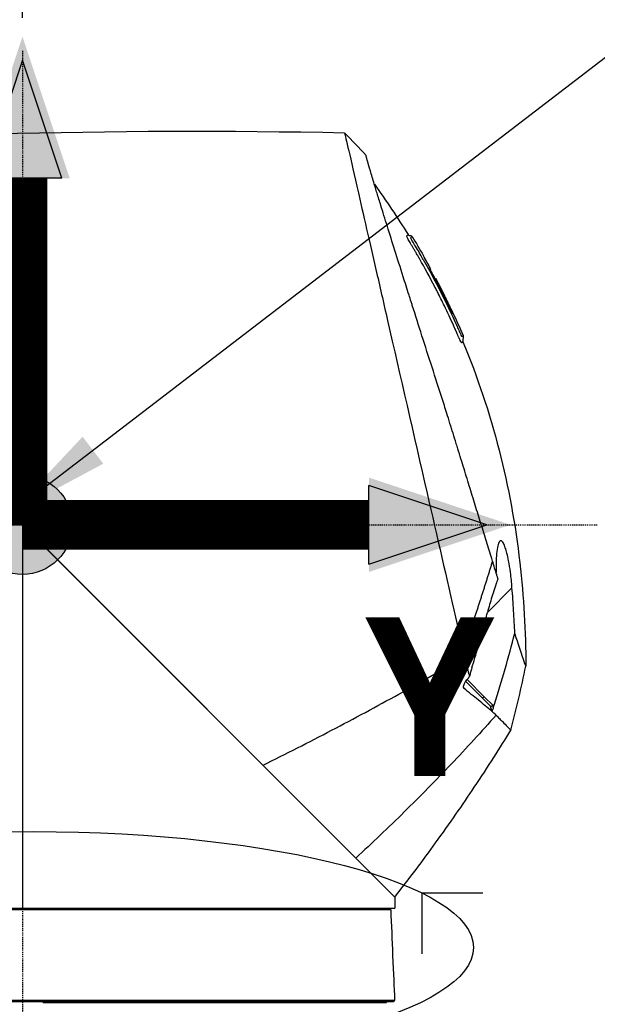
# Model space of a CAD drawing. Header units: millimetres. Extents: x 0 to 4378, y 0 to 2376.
# Tile 109 of 211: x 1549 to 1618, y 1626 to 1745. Entities that reach past the tile are written whole.
import ezdxf

# ---------------------------------------------------------------- set-up
doc = ezdxf.new("R2010")
doc.units = ezdxf.units.MM
doc.header["$LTSCALE"] = 0.2
doc.linetypes.add('CENTER2', pattern=[1.125, 0.75, -0.125, 0.125, -0.125])
for name, color, linetype in [('02_Center Line', 1, 'CENTER2'), ('07_Special Line2', 76, 'Continuous'), ('12_Before Rev.Num.', 5, 'Continuous'), ('13_After Rev.Num.', 6, 'Continuous')]:
    doc.layers.add(name, color=color, linetype=linetype)
doc.layers.add('14_Mark', color=7, linetype='Continuous', true_color=0xe03c31)
doc.styles.add('Rainbow-5.0 Style', font='malgunsl.ttf')
doc.dimstyles.new('Rainbow-5.0 Style', dxfattribs={"dimtxt": 4, "dimasz": 2.5, "dimexe": 1, "dimexo": 1, "dimgap": 1, "dimtad": 1, "dimdsep": 46, "dimtxsty": 'Rainbow-5.0 Style', "dimcen": 0, "dimclrd": 251, "dimclre": 251, "dimclrt": 7, "dimazin": 3, "dimtp": 0.1, "dimtm": 0.1, "dimtfac": 0.61, "dimtmove": 0, "dimatfit": 3, "dimfxl": 1, "dimlwd": -1, "dimlwe": -1, "dimarcsym": 1})
doc.dimstyles.new('Rainbow-5.0 Style$0', dxfattribs={"dimtxt": 4, "dimasz": 3, "dimexe": 2, "dimexo": 1, "dimgap": 0.8, "dimtad": 1, "dimzin": 9, "dimdsep": 46, "dimtxsty": 'Rainbow-5.0 Style', "dimcen": 0, "dimclrd": 251, "dimclre": 251, "dimclrt": 256, "dimadec": 1, "dimazin": 0, "dimtp": 0.1, "dimtm": 0.1, "dimtfac": 0.61, "dimtmove": 0, "dimatfit": 3, "dimfxl": 1, "dimlwd": -1, "dimlwe": -1, "dimarcsym": 1})

# ---------------------------------------------------------------- blocks, each defined once
blk = doc.blocks.new('Blk$A23K1-2P24F')
for p, q in [((-105.82, 1130.79), (-105.82, 1130.78)), ((-104.79, 1129.51), (-104.79, 1129.51)), ((-110.6, 1128.12), (-110.6, 1128.14)), ((-103.93, 1127.97), (-103.93, 1127.97)), ((-103.43, 1126.55), (-103.43, 1126.55)), ((-103.3, 1126.69), (-103.35, 1126.63)), ((-101.24, 1122.51), (-101.28, 1122.47)), ((-153.59, 1097.34), (-108.25, 1052)), ((-153.25, 1097), (-203.05, 1095)), ((-108.25, 1052), (-153.25, 1097)), ((-153.25, 1097), (-153.25, 1050.65)), ((-94.08, 1089.37), (-97.05, 1086.39)), ((-99.1, 1084.34), (-99.1, 1084.34)), ((-96.68, 1075.07), (-99.67, 1078.07)), ((-99.5, 1078.29), (-97.43, 1076.22)), ((-97.44, 1076.22), (-97.44, 1076.22)), ((-97.43, 1076.22), (-96.36, 1075.15)), ((-96.65, 1075.04), (-96.68, 1075.07)), ((-96.65, 1075.04), (-96.65, 1075.04)), ((-96.52, 1074.47), (-96.52, 1074.47)), ((-96.36, 1075.15), (-96.21, 1075.3)), ((-96.34, 1074.9), (-96.36, 1075.15)), ((-109.19, 1052.94), (-109.19, 1052.94)), ((-108.25, 1052), (-108.25, 1050.65)), ((-156.89, 1050.65), (-108.25, 1050.65)), ((-153.26, 1050.65), (-153.26, 1050.45)), ((-108.94, 1050.64), (-108.94, 1050.64)), ((-108.94, 1050.64), (-108.74, 1050.45)), ((-147.38, 1050.45), (-147.38, 1050.45)), ((-146.12, 1050.45), (-146.12, 1050.45)), ((-150.75, 1039.55), (-150.75, 1039.55)), ((-150.75, 1039.25), (-150.75, 1039.35)), ((-150.75, 1039.25), (-109.25, 1039.25)), ((-150.22, 1039.55), (-150.22, 1039.55)), ((-150.22, 1039.35), (-150.22, 1039.25)), ((-109.25, 1039.25), (-109.25, 1039.35)), ((-108.27, 1039.55), (-108.46, 1039.35))]:
    blk.add_line(p, q)
for centre, radius, start, end in [((-187.28, 1082.45), 94.97, 28.6419, 29.7051), ((-187.28, 1082.45), 94.97, 28.6419, 29.7051), ((-109.77, 1053.1), 0.6, 104.9979, 105)]:
    blk.add_arc(centre, radius, start, end)
for centre, major_axis, ratio, start_param, end_param in [((51.84, -89.17), (525.16, -1161.48), 0.791908, 2.780322, 2.86121), ((-113.61, 1142.69), (5.33, -5.51), 0.085056, 1.297179, 1.789181), ((-97.06, 1092.6), (4.24, -12.24), 0.031981, 0.752911, 0.767613), ((-279.87, 1043.73), (-161.67, 101.7), 0.942387, 3.898969, 3.902101), ((-275.53, 1047.12), (150.11, -113.3), 0.931157, 0.836146, 0.836979), ((-275.53, 1047.12), (150.11, -113.3), 0.931157, 0.833775, 0.836146)]:
    blk.add_ellipse(centre, major_axis=major_axis, ratio=ratio, start_param=start_param, end_param=end_param)
for points, knots in [([(-114.31, 1144.33), (-114.3, 1144.29), (-113.75, 1141.9), (-112.84, 1137.93), (-112.23, 1135.27), (-111.44, 1131.82), (-110.53, 1127.85), (-110.09, 1125.9), (-109.61, 1123.83), (-109.12, 1121.67), (-107.62, 1115.11), (-105.94, 1107.78), (-104.34, 1100.83), (-103.13, 1095.52), (-101.96, 1090.4), (-100.91, 1085.84), (-100.59, 1084.43), (-100.27, 1083.07), (-99.97, 1081.77)], [0, 0, 0, 0, 0.25, 0.25, 0.25, 0.417586, 0.417586, 0.417586, 0.5, 0.5, 0.5, 0.75, 0.75, 0.75, 0.940822, 0.940822, 0.940822, 1, 1, 1, 1]), ([(-96.44, 1092.62), (-96.47, 1092.72), (-96.5, 1092.82), (-96.53, 1092.92), (-96.74, 1093.58), (-96.95, 1094.27), (-97.17, 1094.97), (-97.38, 1095.68), (-97.61, 1096.4), (-97.83, 1097.13), (-98.06, 1097.87), (-98.29, 1098.61), (-98.53, 1099.37), (-98.76, 1100.13), (-99, 1100.91), (-99.24, 1101.69), (-99.48, 1102.47), (-99.73, 1103.26), (-99.97, 1104.06), (-100.22, 1104.86), (-100.47, 1105.67), (-100.72, 1106.48), (-100.79, 1106.7), (-100.86, 1106.93), (-100.93, 1107.16), (-101.05, 1107.56), (-101.18, 1107.95), (-101.3, 1108.35), (-101.36, 1108.54), (-101.42, 1108.73), (-101.48, 1108.92), (-101.61, 1109.34), (-101.74, 1109.76), (-101.87, 1110.18), (-102.08, 1110.83), (-102.28, 1111.49), (-102.49, 1112.14), (-102.91, 1113.44), (-103.33, 1114.74), (-103.74, 1116.03), (-104.16, 1117.31), (-104.56, 1118.59), (-104.96, 1119.84), (-105.36, 1121.09), (-105.75, 1122.31), (-106.13, 1123.5), (-106.18, 1123.65), (-106.23, 1123.8), (-106.27, 1123.95), (-106.36, 1124.23), (-106.45, 1124.5), (-106.53, 1124.76), (-106.77, 1125.51), (-107, 1126.25), (-107.23, 1126.96), (-107.58, 1128.07), (-107.92, 1129.14), (-108.24, 1130.16), (-108.56, 1131.18), (-108.86, 1132.14), (-109.15, 1133.05), (-109.43, 1133.95), (-109.69, 1134.8), (-109.93, 1135.58), (-110.1, 1136.11), (-110.25, 1136.6), (-110.39, 1137.07), (-110.46, 1137.29), (-110.52, 1137.5), (-110.59, 1137.71), (-110.78, 1138.34), (-110.95, 1138.91), (-111.1, 1139.4), (-111.24, 1139.89), (-111.36, 1140.3), (-111.45, 1140.64), (-111.55, 1140.97), (-111.62, 1141.22), (-111.66, 1141.39), (-111.7, 1141.56), (-111.72, 1141.64), (-111.72, 1141.64)], [0, 0, 0, 0, 0.005433, 0.005433, 0.005433, 0.041569, 0.041569, 0.041569, 0.077688, 0.077688, 0.077688, 0.113822, 0.113822, 0.113822, 0.149952, 0.149952, 0.149952, 0.186071, 0.186071, 0.186071, 0.222204, 0.222204, 0.222204, 0.232329, 0.232329, 0.232329, 0.25, 0.25, 0.25, 0.258368, 0.258368, 0.258368, 0.276877, 0.276877, 0.276877, 0.305871, 0.305871, 0.305871, 0.363632, 0.363632, 0.363632, 0.421486, 0.421486, 0.421486, 0.479349, 0.479349, 0.479349, 0.486699, 0.486699, 0.486699, 0.5, 0.5, 0.5, 0.537191, 0.537191, 0.537191, 0.595052, 0.595052, 0.595052, 0.652905, 0.652905, 0.652905, 0.710747, 0.710747, 0.710747, 0.75, 0.75, 0.75, 0.768586, 0.768586, 0.768586, 0.826443, 0.826443, 0.826443, 0.884299, 0.884299, 0.884299, 0.942168, 0.942168, 0.942168, 1, 1, 1, 1]), ([(-106.8, 1131.88), (-106.8, 1131.88), (-106.8, 1131.88), (-106.8, 1131.89), (-106.8, 1131.9), (-106.79, 1131.91), (-106.78, 1131.92), (-106.78, 1131.92), (-106.77, 1131.93), (-106.77, 1131.93), (-106.76, 1131.94), (-106.76, 1131.95), (-106.75, 1131.95), (-106.73, 1131.97), (-106.72, 1131.99), (-106.71, 1132), (-106.7, 1132), (-106.7, 1132.01), (-106.7, 1132.01)], [0.68652344, 0.68652344, 0.68652344, 0.68652344, 0.6875, 0.6875, 0.6875, 0.703125, 0.703125, 0.703125, 0.7109375, 0.7109375, 0.7109375, 0.71875, 0.71875, 0.71875, 0.75, 0.75, 0.75, 0.75516272, 0.75516272, 0.75516272, 0.75516272]), ([(-105.33, 1129.27), (-105.4, 1129.39), (-105.47, 1129.51), (-105.53, 1129.62), (-105.58, 1129.71), (-105.63, 1129.79), (-105.68, 1129.88), (-105.73, 1129.96), (-105.76, 1130.01), (-105.83, 1130.13), (-105.9, 1130.26), (-105.97, 1130.36), (-106.02, 1130.45), (-106.05, 1130.5), (-106.07, 1130.54), (-106.09, 1130.57), (-106.11, 1130.6), (-106.12, 1130.63), (-106.16, 1130.68), (-106.22, 1130.79), (-106.29, 1130.9), (-106.34, 1131), (-106.4, 1131.09), (-106.41, 1131.11), (-106.47, 1131.21), (-106.58, 1131.39), (-106.66, 1131.55), (-106.72, 1131.67), (-106.75, 1131.73), (-106.77, 1131.78), (-106.79, 1131.82), (-106.8, 1131.85), (-106.8, 1131.87), (-106.8, 1131.88)], [0.59880138, 0.59880138, 0.59880138, 0.59880138, 0.609375, 0.609375, 0.609375, 0.6171875, 0.6171875, 0.6171875, 0.625, 0.625, 0.625, 0.6328125, 0.6328125, 0.6328125, 0.63671875, 0.63671875, 0.63671875, 0.640625, 0.640625, 0.640625, 0.6484375, 0.6484375, 0.6484375, 0.65625, 0.65625, 0.65625, 0.671875, 0.671875, 0.671875, 0.6796875, 0.6796875, 0.6796875, 0.68652344, 0.68652344, 0.68652344, 0.68652344]), ([(-106.7, 1132.01), (-106.68, 1132.02), (-106.67, 1132.03), (-106.67, 1132.04), (-106.66, 1132.05), (-106.65, 1132.06), (-106.65, 1132.06)], [0.75516272, 0.75516272, 0.75516272, 0.75516272, 0.78799085, 0.78799085, 0.78799085, 0.83434598, 0.83434598, 0.83434598, 0.83434598]), ([(-106.65, 1132.06), (-106.64, 1132.04), (-106.62, 1132.02), (-106.59, 1131.99), (-106.57, 1131.98), (-106.53, 1131.97), (-106.51, 1131.96), (-106.45, 1131.95), (-106.42, 1131.95), (-106.35, 1131.94), (-106.31, 1131.94), (-106.25, 1131.92), (-106.23, 1131.91), (-106.19, 1131.88), (-106.18, 1131.86), (-106.16, 1131.84)], [0, 0, 0, 0, 0.007005, 0.007005, 0.01332662, 0.01332662, 0.02002594, 0.02002594, 0.03020149, 0.03020149, 0.04190451, 0.04190451, 0.04844132, 0.04844132, 0.05584146, 0.05584146, 0.05584146, 0.05584146]), ([(-106.31, 1131.66), (-106.32, 1131.67), (-106.32, 1131.68), (-106.31, 1131.68), (-106.3, 1131.71), (-106.27, 1131.72), (-106.26, 1131.74), (-106.25, 1131.74), (-106.25, 1131.74), (-106.25, 1131.75)], [0.65299007, 0.65299007, 0.65299007, 0.65299007, 0.65625, 0.65625, 0.65625, 0.6875, 0.6875, 0.6875, 0.69342024, 0.69342024, 0.69342024, 0.69342024]), ([(-105.94, 1130.99), (-106.02, 1131.12), (-106.1, 1131.25), (-106.17, 1131.38), (-106.25, 1131.51), (-106.3, 1131.62), (-106.31, 1131.66)], [0.62940825, 0.62940825, 0.62940825, 0.62940825, 0.640625, 0.640625, 0.640625, 0.65299007, 0.65299007, 0.65299007, 0.65299007]), ([(-106.25, 1131.75), (-106.22, 1131.78), (-106.2, 1131.8), (-106.18, 1131.82), (-106.18, 1131.82), (-106.17, 1131.83), (-106.17, 1131.83), (-106.17, 1131.84), (-106.16, 1131.84), (-106.16, 1131.84), (-106.16, 1131.84), (-106.16, 1131.84), (-106.16, 1131.84), (-106.16, 1131.84), (-106.16, 1131.84), (-106.16, 1131.84)], [0.6934202, 0.6934202, 0.6934202, 0.6934202, 0.75, 0.75, 0.75, 0.78125, 0.78125, 0.78125, 0.7890625, 0.7890625, 0.7890625, 0.796875, 0.796875, 0.796875, 0.7977634, 0.7977634, 0.7977634, 0.7977634]), ([(-104.8, 1129.04), (-104.85, 1129.13), (-104.91, 1129.22), (-104.96, 1129.32), (-105.25, 1129.83), (-105.55, 1130.34), (-105.85, 1130.84), (-105.88, 1130.89), (-105.91, 1130.94), (-105.94, 1130.99)], [0.57363486, 0.57363486, 0.57363486, 0.57363486, 0.58153254, 0.58153254, 0.58153254, 0.625, 0.625, 0.625, 0.62940825, 0.62940825, 0.62940825, 0.62940825]), ([(-102.25, 1123.45), (-102.54, 1124.04), (-102.82, 1124.61), (-103.1, 1125.16), (-103.19, 1125.34), (-103.26, 1125.48), (-103.37, 1125.68), (-103.38, 1125.71), (-103.4, 1125.74), (-103.41, 1125.76), (-104.03, 1126.96), (-104.64, 1128.07), (-105.23, 1129.1), (-105.26, 1129.16), (-105.3, 1129.22), (-105.33, 1129.27)], [0.4358093, 0.4358093, 0.4358093, 0.4358093, 0.484375, 0.484375, 0.484375, 0.5, 0.5, 0.5, 0.5020328, 0.5020328, 0.5020328, 0.59375, 0.59375, 0.59375, 0.5988014, 0.5988014, 0.5988014, 0.5988014]), ([(-104.8, 1129.04), (-103.95, 1127.54), (-103.14, 1126.02), (-101.99, 1123.7), (-101.61, 1122.92), (-101.07, 1121.75), (-100.89, 1121.35), (-100.63, 1120.76), (-100.54, 1120.56), (-100.41, 1120.27), (-100.36, 1120.16), (-100.3, 1120.01), (-100.27, 1119.96), (-100.23, 1119.88), (-100.22, 1119.85), (-100.2, 1119.81), (-100.19, 1119.79), (-100.18, 1119.78)], [0, 0, 0, 0, 0.516949, 0.516949, 0.776127, 0.776127, 0.905743, 0.905743, 0.970534, 0.970534, 1.003121, 1.003121, 1.022361, 1.022361, 1.034266, 1.034266, 1.047217, 1.047217, 1.047217, 1.047217]), ([(-101.28, 1122.47), (-101.85, 1123.69), (-102.45, 1124.9), (-103.18, 1126.29), (-103.23, 1126.41), (-103.39, 1126.71), (-103.47, 1126.86), (-103.61, 1127.14), (-103.67, 1127.28), (-103.81, 1127.56), (-103.87, 1127.68), (-103.95, 1127.87), (-103.96, 1127.91), (-103.97, 1127.94), (-103.96, 1127.94), (-103.94, 1127.96), (-103.94, 1127.97), (-103.93, 1127.97)], [0, 0, 0, 0, 0.404864, 0.404864, 0.471429, 0.471429, 0.539096, 0.539096, 0.611031, 0.611031, 0.711646, 0.711646, 0.850481, 0.850481, 0.985084, 0.985084, 1.231703, 1.231703, 1.231703, 1.231703]), ([(-103.65, 1127.23), (-103.59, 1127.11), (-103.52, 1126.97), (-103.42, 1126.77), (-103.39, 1126.7), (-103.35, 1126.63)], [0.10797986, 0.10797986, 0.10797986, 0.10797986, 0.13688115, 0.13688115, 0.15077986, 0.15077986, 0.15077986, 0.15077986]), ([(-103.26, 1126.72), (-103.27, 1126.72), (-103.28, 1126.71), (-103.29, 1126.69), (-103.3, 1126.69), (-103.3, 1126.69), (-103.3, 1126.69), (-103.29, 1126.68), (-103.29, 1126.66), (-103.27, 1126.62), (-103.25, 1126.59), (-103.23, 1126.54), (-103.21, 1126.51), (-103.18, 1126.44), (-103.16, 1126.41), (-103.14, 1126.36), (-103.13, 1126.35), (-103.09, 1126.26), (-103.06, 1126.22), (-102.95, 1126), (-102.86, 1125.83), (-102.24, 1124.62), (-101.73, 1123.57), (-101.24, 1122.51)], [0, 0, 0, 0, 0.20054, 0.20054, 0.2148823, 0.2148823, 0.2185744, 0.2185744, 0.2322424, 0.2322424, 0.2497681, 0.2497681, 0.2728388, 0.2728388, 0.2940175, 0.2940175, 0.3046181, 0.3046181, 0.3160183, 0.3160183, 0.3592799, 0.3592799, 0.6206332, 0.6206332, 0.6206332, 0.6206332]), ([(-101.35, 1122.88), (-101.35, 1122.9), (-101.36, 1122.91), (-101.43, 1123.06), (-101.52, 1123.23), (-101.69, 1123.6), (-101.78, 1123.79), (-101.96, 1124.16), (-102.05, 1124.33), (-102.51, 1125.26), (-102.88, 1125.99), (-103.26, 1126.72)], [0.28791241, 0.28791241, 0.28791241, 0.28791241, 0.28910854, 0.28910854, 0.29972966, 0.29972966, 0.30940236, 0.30940236, 0.31835284, 0.31835284, 0.3526257, 0.3526257, 0.3526257, 0.3526257]), ([(-101.89, 1124.02), (-101.91, 1124.05), (-101.93, 1124.09), (-101.97, 1124.16), (-101.99, 1124.21), (-102.26, 1124.77), (-102.52, 1125.28), (-102.85, 1125.93), (-102.92, 1126.07), (-102.99, 1126.21)], [0.29556583, 0.29556583, 0.29556583, 0.29556583, 0.29959097, 0.29959097, 0.30436374, 0.30436374, 0.36088203, 0.36088203, 0.37605987, 0.37605987, 0.37605987, 0.37605987]), ([(-100.51, 1119.65), (-100.53, 1119.7), (-100.55, 1119.74), (-100.58, 1119.79), (-100.6, 1119.84), (-100.63, 1119.91), (-100.64, 1119.93), (-100.67, 1120), (-100.72, 1120.12), (-100.8, 1120.3), (-100.81, 1120.33), (-100.83, 1120.37), (-100.84, 1120.4), (-100.86, 1120.43), (-100.88, 1120.49), (-100.89, 1120.5), (-100.91, 1120.55), (-100.94, 1120.62), (-100.98, 1120.72), (-101.03, 1120.81), (-101.11, 1120.99), (-101.15, 1121.1), (-101.33, 1121.49), (-101.51, 1121.87), (-101.68, 1122.25), (-101.87, 1122.66), (-102.06, 1123.06), (-102.25, 1123.45)], [0.3359375, 0.3359375, 0.3359375, 0.3359375, 0.33984375, 0.33984375, 0.33984375, 0.34375, 0.34375, 0.34375, 0.35546875, 0.35546875, 0.35546875, 0.35742187, 0.35742187, 0.35742187, 0.359375, 0.359375, 0.359375, 0.3671875, 0.3671875, 0.3671875, 0.375, 0.375, 0.375, 0.40412945, 0.40412945, 0.40412945, 0.43580929, 0.43580929, 0.43580929, 0.43580929]), ([(-100.26, 1119.13), (-100.3, 1119.21), (-100.35, 1119.31), (-100.4, 1119.41), (-100.44, 1119.48), (-100.47, 1119.57), (-100.51, 1119.65)], [0.31823066, 0.31823066, 0.31823066, 0.31823066, 0.328125, 0.328125, 0.328125, 0.3359375, 0.3359375, 0.3359375, 0.3359375]), ([(-99.99, 1119.85), (-99.99, 1119.85), (-100, 1119.85), (-100, 1119.84), (-100.01, 1119.83), (-100.02, 1119.83), (-100.03, 1119.82), (-100.03, 1119.81), (-100.04, 1119.81), (-100.04, 1119.8), (-100.05, 1119.8), (-100.05, 1119.79), (-100.05, 1119.79), (-100.06, 1119.79), (-100.06, 1119.79), (-100.06, 1119.78), (-100.08, 1119.76), (-100.1, 1119.74), (-100.13, 1119.74), (-100.14, 1119.74), (-100.14, 1119.72), (-100.17, 1119.77), (-100.17, 1119.77), (-100.17, 1119.77), (-100.18, 1119.78)], [0.1592904, 0.1592904, 0.1592904, 0.1592904, 0.1875, 0.1875, 0.1875, 0.21875, 0.21875, 0.21875, 0.234375, 0.234375, 0.234375, 0.2421875, 0.2421875, 0.2421875, 0.25, 0.25, 0.25, 0.28125, 0.28125, 0.28125, 0.296875, 0.296875, 0.296875, 0.298009, 0.298009, 0.298009, 0.298009]), ([(-99.99, 1119.85), (-99.98, 1119.83), (-99.97, 1119.8), (-99.97, 1119.73), (-99.97, 1119.7), (-99.98, 1119.61), (-99.99, 1119.56), (-100.01, 1119.45), (-100.03, 1119.39), (-100.04, 1119.29), (-100.04, 1119.26), (-100.04, 1119.19), (-100.03, 1119.16), (-100.02, 1119.12)], [0, 0, 0, 0, 0.00915418, 0.00915418, 0.01922236, 0.01922236, 0.03450244, 0.03450244, 0.05369927, 0.05369927, 0.06363611, 0.06363611, 0.07416998, 0.07416998, 0.07416998, 0.07416998]), ([(-100.02, 1119.12), (-100.02, 1119.12), (-100.02, 1119.12), (-100.02, 1119.12), (-100.02, 1119.12), (-100.02, 1119.12), (-100.02, 1119.12), (-100.02, 1119.12), (-100.02, 1119.12), (-100.02, 1119.12), (-100.02, 1119.12), (-100.02, 1119.12), (-100.02, 1119.12), (-100.03, 1119.11), (-100.03, 1119.11), (-100.04, 1119.1), (-100.04, 1119.1), (-100.05, 1119.09), (-100.05, 1119.09), (-100.06, 1119.08), (-100.06, 1119.08), (-100.06, 1119.08), (-100.06, 1119.08), (-100.07, 1119.07), (-100.07, 1119.07), (-100.07, 1119.07), (-100.07, 1119.07), (-100.07, 1119.07), (-100.07, 1119.07), (-100.07, 1119.07), (-100.07, 1119.07), (-100.08, 1119.06), (-100.09, 1119.05), (-100.1, 1119.04), (-100.1, 1119.04), (-100.1, 1119.04), (-100.11, 1119.03), (-100.11, 1119.03), (-100.11, 1119.03), (-100.11, 1119.03), (-100.11, 1119.03), (-100.11, 1119.03), (-100.12, 1119.02), (-100.12, 1119.02), (-100.12, 1119.02), (-100.12, 1119.02), (-100.13, 1119.01), (-100.13, 1119.01), (-100.14, 1119), (-100.14, 1119), (-100.14, 1119), (-100.14, 1119), (-100.14, 1118.99), (-100.14, 1118.99), (-100.15, 1118.99), (-100.15, 1118.99), (-100.15, 1118.99), (-100.15, 1118.99), (-100.15, 1118.99), (-100.16, 1118.99), (-100.17, 1118.99), (-100.18, 1119), (-100.18, 1118.99), (-100.2, 1119.03), (-100.22, 1119.05), (-100.24, 1119.09), (-100.26, 1119.13)], [0.1020885, 0.1020885, 0.1020885, 0.1020885, 0.109375, 0.109375, 0.109375, 0.1171875, 0.1171875, 0.1171875, 0.1210937, 0.1210937, 0.1210937, 0.125, 0.125, 0.125, 0.1875, 0.1875, 0.1875, 0.21875, 0.21875, 0.21875, 0.234375, 0.234375, 0.234375, 0.2421875, 0.2421875, 0.2421875, 0.2460937, 0.2460937, 0.2460937, 0.25, 0.25, 0.25, 0.265625, 0.265625, 0.265625, 0.2734375, 0.2734375, 0.2734375, 0.2773437, 0.2773437, 0.2773437, 0.2792969, 0.2792969, 0.2792969, 0.28125, 0.28125, 0.28125, 0.2890625, 0.2890625, 0.2890625, 0.2929687, 0.2929687, 0.2929687, 0.2949219, 0.2949219, 0.2949219, 0.296875, 0.296875, 0.296875, 0.3046875, 0.3046875, 0.3046875, 0.3125, 0.3125, 0.3125, 0.3182307, 0.3182307, 0.3182307, 0.3182307]), ([(-100.02, 1119.12), (-96.47, 1110.64), (-94.18, 1101.55), (-92.66, 1088.27), (-92.41, 1084.09), (-92.41, 1079.92)], [0, 0, 0, 0, 2.758266, 2.758266, 4.009418, 4.009418, 4.009418, 4.009418]), ([(-95.58, 1094.99), (-95.66, 1094.89), (-95.74, 1094.7), (-95.85, 1094.19), (-95.9, 1093.88), (-95.97, 1093.18), (-95.99, 1092.79), (-96.01, 1092.01), (-96.01, 1091.62), (-96.01, 1091.22)], [0.0000006, 0.0000006, 0.0000006, 0.0000006, 0.1524571, 0.1524571, 0.2976576, 0.2976576, 0.4448326, 0.4448326, 0.5739381, 0.5739381, 0.5739381, 0.5739381]), ([(-94.08, 1089.37), (-94.12, 1090), (-94.19, 1090.64), (-94.33, 1091.74), (-94.41, 1092.21), (-94.56, 1092.97), (-94.62, 1093.27), (-94.76, 1093.8), (-94.82, 1094.03), (-94.97, 1094.45), (-95.04, 1094.63), (-95.22, 1094.96), (-95.32, 1095.06), (-95.47, 1095.07), (-95.53, 1095.05), (-95.58, 1094.99)], [0.000001, 0.000001, 0.000001, 0.000001, 0.1902896, 0.1902896, 0.3399867, 0.3399867, 0.4474439, 0.4474439, 0.5441628, 0.5441628, 0.6493471, 0.6493471, 0.7906114, 0.7906114, 0.8776055, 0.8776055, 0.8776055, 0.8776055]), ([(-95.87, 1090.78), (-95.89, 1090.84), (-95.91, 1090.9), (-95.93, 1090.96), (-96.09, 1091.49), (-96.26, 1092.04), (-96.44, 1092.62)], [0.0002244, 0.0002244, 0.0002244, 0.0002244, 0.1054593, 0.1054593, 0.1054593, 1, 1, 1, 1]), ([(-95.78, 1090.49), (-95.86, 1090.26), (-95.94, 1090.02), (-96.02, 1089.79), (-96.03, 1089.76), (-96.04, 1089.74), (-96.05, 1089.72), (-96.16, 1089.4), (-96.26, 1089.08), (-96.36, 1088.75), (-96.46, 1088.44), (-96.56, 1088.12), (-96.65, 1087.81), (-96.74, 1087.5), (-96.83, 1087.2), (-96.91, 1086.89), (-96.94, 1086.8), (-96.96, 1086.71), (-96.99, 1086.62), (-97.01, 1086.54), (-97.03, 1086.47), (-97.05, 1086.39)], [0.0003346, 0.0003346, 0.0003346, 0.0003346, 0.1740561, 0.1740561, 0.1740561, 0.1904613, 0.1904613, 0.1904613, 0.4284983, 0.4284983, 0.4284983, 0.658153, 0.658153, 0.658153, 0.879277, 0.879277, 0.879277, 0.9462812, 0.9462812, 0.9462812, 1, 1, 1, 1]), ([(-95.78, 1090.49), (-95.8, 1090.54), (-95.81, 1090.58), (-95.84, 1090.68), (-95.86, 1090.73), (-95.87, 1090.78)], [-0.04086979, -0.04086979, -0.04086979, -0.04086979, -0.02050335, -0.02050335, -0.00009776, -0.00009776, -0.00009776, -0.00009776]), ([(-93.74, 1083.89), (-93.78, 1084.79), (-93.83, 1085.69), (-93.94, 1087.53), (-94, 1088.45), (-94.08, 1089.37)], [-0.5521601, -0.5521601, -0.5521601, -0.5521601, -0.2766989, -0.2766989, -0.000001, -0.000001, -0.000001, -0.000001]), ([(-97.51, 1084.66), (-97.43, 1084.94), (-97.35, 1085.23), (-97.2, 1085.81), (-97.12, 1086.1), (-97.05, 1086.39)], [0.000001, 0.000001, 0.000001, 0.000001, 0.0900401, 0.0900401, 0.180079, 0.180079, 0.180079, 0.180079]), ([(-98.93, 1079.69), (-98.68, 1080.51), (-98.44, 1081.34), (-97.97, 1082.99), (-97.74, 1083.82), (-97.51, 1084.66)], [0.0004696, 0.0004696, 0.0004696, 0.0004696, 0.2582069, 0.2582069, 0.5155312, 0.5155312, 0.5155312, 0.5155312]), ([(-96.21, 1075.3), (-95.76, 1076.72), (-95.33, 1078.15), (-94.5, 1081.01), (-94.11, 1082.44), (-93.74, 1083.89)], [-0.895222, -0.895222, -0.895222, -0.895222, -0.447716, -0.447716, -0.0000153, -0.0000153, -0.0000153, -0.0000153]), ([(-92.41, 1079.92), (-92.41, 1079.92), (-92.41, 1079.92), (-92.41, 1079.93), (-92.43, 1079.98), (-92.55, 1080.28), (-93, 1081.59), (-93.32, 1082.64), (-93.7, 1083.77)], [-1.423536, -1.423536, -1.423536, -1.423536, -1.390547, -1.357277, -1.357277, -0.798214, -0.798214, -0.080548, -0.080548, -0.080548, -0.080548]), ([(-124.18, 1067.93), (-121.4, 1069.32), (-115.87, 1072.14), (-107.73, 1076.51), (-102.42, 1079.51), (-99.8, 1081.04), (-99.8, 1081.04), (-99.8, 1081.04)], [0, 0, 0, 0, 0.330033, 0.660066, 0.990099, 0.990099, 0.9902311, 0.9902311, 0.9902311, 0.9902311]), ([(-99.8, 1081.04), (-99.74, 1080.78), (-99.68, 1080.53), (-99.62, 1080.28), (-99.49, 1079.71), (-99.36, 1079.16), (-99.22, 1078.66)], [0, 0, 0, 0, 0.3094707, 0.3094707, 0.3094707, 0.9999615, 0.9999615, 0.9999615, 0.9999615]), ([(-98.93, 1079.69), (-98.98, 1079.52), (-99.03, 1079.35), (-99.13, 1079.02), (-99.18, 1078.86), (-99.21, 1078.71)], [-0.108731, -0.108731, -0.108731, -0.108731, -0.0556716, -0.0556716, -0.005691, -0.005691, -0.005691, -0.005691]), ([(-99.78, 1077.94), (-99.73, 1078), (-99.68, 1078.06), (-99.56, 1078.21), (-99.5, 1078.29), (-99.4, 1078.42), (-99.31, 1078.54), (-99.22, 1078.66)], [0.0000069, 0.0000069, 0.0000069, 0.0000069, 0.0236719, 0.0236719, 0.0581516, 0.0581516, 0.2461204, 0.2461204, 0.2461204, 0.2461204]), ([(-99.78, 1077.94), (-99.81, 1077.89), (-99.84, 1077.84), (-99.9, 1077.71), (-99.93, 1077.63), (-99.97, 1077.47), (-99.97, 1077.4), (-99.95, 1077.32), (-99.95, 1077.3), (-99.93, 1077.27), (-99.92, 1077.25), (-99.91, 1077.24)], [0.00000656, 0.00000656, 0.00000656, 0.00000656, 0.01600874, 0.01600874, 0.03907007, 0.03907007, 0.0643019, 0.0643019, 0.07253327, 0.07253327, 0.08090179, 0.08090179, 0.08090179, 0.08090179]), ([(-96.55, 1074.5), (-97.01, 1074.86), (-97.57, 1075.34), (-98.7, 1076.26), (-99.28, 1076.71), (-99.91, 1077.24)], [0.0002639, 0.0002639, 0.0002639, 0.0002639, 0.4351256, 0.4351256, 0.8274309, 0.8274309, 0.8274309, 0.8274309]), ([(-96.55, 1074.5), (-96.54, 1074.49), (-96.54, 1074.49), (-96.53, 1074.48), (-96.52, 1074.48), (-96.52, 1074.47)], [-0.008670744, -0.008670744, -0.008670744, -0.008670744, -0.00432798, -0.00432798, -0.000017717, -0.000017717, -0.000017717, -0.000017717]), ([(-96.34, 1074.9), (-96.38, 1074.76), (-96.42, 1074.65), (-96.46, 1074.57), (-96.48, 1074.54), (-96.49, 1074.51), (-96.51, 1074.49), (-96.51, 1074.48), (-96.52, 1074.48), (-96.52, 1074.47)], [0, 0, 0, 0, 0.658607, 0.658607, 0.658607, 0.936103, 0.936103, 0.936103, 1, 1, 1, 1]), ([(-96.52, 1074.47), (-96.35, 1074.32), (-96.2, 1074.18), (-96.06, 1074.05), (-96.04, 1074.03), (-96.02, 1074.02), (-96, 1074)], [0.0001076, 0.0001076, 0.0001076, 0.0001076, 0.8758252, 0.8758252, 0.8758252, 0.9992012, 0.9992012, 0.9992012, 0.9992012]), ([(-96.34, 1074.9), (-96.31, 1074.97), (-96.29, 1075.04), (-96.25, 1075.17), (-96.23, 1075.24), (-96.21, 1075.3)], [-0.04212867, -0.04212867, -0.04212867, -0.04212867, -0.02109945, -0.02109945, -0.00008268, -0.00008268, -0.00008268, -0.00008268]), ([(-96, 1074), (-97.78, 1071.99), (-101.4, 1068.04), (-107.06, 1062.28), (-110.98, 1058.55), (-112.97, 1056.72)], [0.0003171, 0.0003171, 0.0003171, 0.0003171, 0.3333333, 0.6666667, 1, 1, 1, 1]), ([(-96, 1074), (-96, 1073.98), (-95.98, 1073.96), (-95.94, 1073.92), (-95.92, 1073.9), (-95.87, 1073.85), (-95.83, 1073.81), (-95.73, 1073.7), (-95.66, 1073.64), (-95.47, 1073.44), (-95.35, 1073.32), (-95.01, 1072.98), (-94.82, 1072.78), (-94.52, 1072.48), (-94.4, 1072.36), (-94.29, 1072.24), (-94.26, 1072.22), (-94.23, 1072.19), (-94.22, 1072.18), (-94.22, 1072.18), (-94.22, 1072.18), (-94.21, 1072.18), (-94.21, 1072.18), (-94.21, 1072.18), (-94.21, 1072.18), (-94.21, 1072.18)], [-0.2294734, -0.2294734, -0.2294734, -0.2294734, -0.2245854, -0.2245854, -0.2210123, -0.2210123, -0.2138699, -0.2138699, -0.1995955, -0.1995955, -0.1713087, -0.1713087, -0.1149023, -0.1149023, -0.0585131, -0.0585131, -0.030309, -0.030309, -0.0162036, -0.0162036, -0.0091501, -0.0091501, -0.0056231, -0.0056231, -0.0002075, -0.0002075, -0.0002075, -0.0002075]), ([(-108.25, 1052), (-106.47, 1054.27), (-104.83, 1056.46), (-103.32, 1058.55), (-101.6, 1060.92), (-100.04, 1063.17), (-98.64, 1065.28), (-96.96, 1067.78), (-95.5, 1070.09), (-94.21, 1072.18)], [0, 0, 0, 0, 0.2864394, 0.2864394, 0.2864394, 0.6121968, 0.6121968, 0.6121968, 0.9999527, 0.9999527, 0.9999527, 0.9999527]), ([(-153.26, 1050.45), (-153.96, 1050.45), (-154.64, 1050.45), (-155.29, 1050.45), (-155.85, 1050.45), (-156.38, 1050.45), (-156.89, 1050.45)], [0, 0, 0, 0, 0.5403186, 0.5403186, 0.5403186, 1, 1, 1, 1]), ([(-108.74, 1050.45), (-108.8, 1050.45), (-109.7, 1050.45), (-111.84, 1050.45), (-111.91, 1050.45), (-111.98, 1050.45), (-112.06, 1050.45), (-112.09, 1050.45), (-112.11, 1050.45), (-112.13, 1050.45), (-112.16, 1050.45), (-112.19, 1050.45), (-112.21, 1050.45), (-112.88, 1050.45), (-113.87, 1050.45), (-115.42, 1050.45), (-116.92, 1050.45), (-118.92, 1050.45), (-121.78, 1050.45), (-121.86, 1050.45), (-121.95, 1050.45), (-122.04, 1050.45), (-125.04, 1050.45), (-128.22, 1050.45), (-131.31, 1050.45), (-132.98, 1050.45), (-134.63, 1050.45), (-136.22, 1050.45), (-137.58, 1050.45), (-138.89, 1050.45), (-140.15, 1050.45), (-141.71, 1050.45), (-143.19, 1050.45), (-144.57, 1050.45), (-146.13, 1050.45), (-147.58, 1050.45), (-148.89, 1050.45), (-150.55, 1050.45), (-152.01, 1050.45), (-153.26, 1050.45)], [0, 0, 0, 0, 0.234375, 0.234375, 0.234375, 0.2421875, 0.2421875, 0.2421875, 0.2451062, 0.2451062, 0.2451062, 0.25, 0.25, 0.25, 0.375, 0.375, 0.375, 0.496403, 0.496403, 0.496403, 0.5, 0.5, 0.5, 0.625, 0.625, 0.625, 0.6926487, 0.6926487, 0.6926487, 0.75, 0.75, 0.75, 0.8205228, 0.8205228, 0.8205228, 0.8998518, 0.8998518, 0.8998518, 1, 1, 1, 1]), ([(-108.74, 1050.45), (-108.66, 1048.64), (-108.59, 1046.83), (-108.4, 1042.66), (-108.34, 1041.22), (-108.27, 1039.55)], [0.000006, 0.000006, 0.000006, 0.000006, 0.545102, 0.545102, 1.241157, 1.241157, 1.241157, 1.241157]), ([(-198.24, 1039.55), (-198.21, 1039.55), (-197.92, 1039.55), (-197.4, 1039.55), (-197.36, 1039.55), (-197.31, 1039.55), (-197.26, 1039.55), (-196.74, 1039.55), (-196.01, 1039.55), (-195.13, 1039.55), (-195.07, 1039.55), (-195, 1039.55), (-194.94, 1039.55), (-194.91, 1039.55), (-194.88, 1039.55), (-194.86, 1039.55), (-194.83, 1039.55), (-194.81, 1039.55), (-194.79, 1039.55), (-194.15, 1039.55), (-193.18, 1039.55), (-191.63, 1039.55), (-190.28, 1039.55), (-188.48, 1039.55), (-186.03, 1039.55), (-185.73, 1039.55), (-185.39, 1039.55), (-185.1, 1039.55), (-185.06, 1039.55), (-185.01, 1039.55), (-184.97, 1039.55), (-180.45, 1039.55), (-175.38, 1039.55), (-170.49, 1039.55), (-169.84, 1039.55), (-169.19, 1039.55), (-168.55, 1039.55), (-163.06, 1039.55), (-157.87, 1039.55), (-153.39, 1039.55), (-153.33, 1039.55), (-153.29, 1039.55), (-153.26, 1039.55), (-153.22, 1039.55), (-153.19, 1039.55), (-153.16, 1039.55), (-153.11, 1039.55), (-153.05, 1039.55), (-152.98, 1039.55), (-152.85, 1039.55), (-152.69, 1039.55), (-152.49, 1039.55), (-152.1, 1039.55), (-151.59, 1039.55), (-150.95, 1039.55), (-149.68, 1039.55), (-147.92, 1039.55), (-145.7, 1039.55), (-145.25, 1039.55), (-144.77, 1039.55), (-144.28, 1039.55), (-143.96, 1039.55), (-143.59, 1039.55), (-143.31, 1039.55), (-143.06, 1039.55), (-142.92, 1039.55), (-142.75, 1039.55), (-141.96, 1039.55), (-141.18, 1039.55), (-140.41, 1039.55), (-138.99, 1039.55), (-137.61, 1039.55), (-136.28, 1039.55), (-136.2, 1039.55), (-136.12, 1039.55), (-136.04, 1039.55), (-135.46, 1039.55), (-134.88, 1039.55), (-134.32, 1039.55), (-134.16, 1039.55), (-134, 1039.55), (-133.85, 1039.55), (-133.67, 1039.55), (-133.62, 1039.55), (-133.54, 1039.55), (-132.07, 1039.55), (-129.68, 1039.55), (-126.69, 1039.55), (-125.07, 1039.55), (-123.28, 1039.55), (-121.44, 1039.55), (-120.4, 1039.55), (-119.33, 1039.55), (-118.28, 1039.55), (-117.98, 1039.55), (-117.72, 1039.55), (-117.47, 1039.55), (-116.87, 1039.55), (-116.27, 1039.55), (-115.73, 1039.55), (-115.67, 1039.55), (-115.61, 1039.55), (-115.55, 1039.55), (-113.93, 1039.55), (-112.67, 1039.55), (-111.69, 1039.55), (-111.41, 1039.55), (-111.15, 1039.55), (-110.92, 1039.55), (-109.14, 1039.55), (-108.52, 1039.55), (-108.33, 1039.55), (-108.29, 1039.55), (-108.27, 1039.55), (-108.27, 1039.55)], [0, 0, 0, 0, 0.0576219, 0.0576219, 0.0576219, 0.0625, 0.0625, 0.0625, 0.1171875, 0.1171875, 0.1171875, 0.1210938, 0.1210938, 0.1210938, 0.1230374, 0.1230374, 0.1230374, 0.125, 0.125, 0.125, 0.1875, 0.1875, 0.1875, 0.2421875, 0.2421875, 0.2421875, 0.2489535, 0.2489535, 0.2489535, 0.25, 0.25, 0.25, 0.360406, 0.360406, 0.360406, 0.375, 0.375, 0.375, 0.5, 0.5, 0.5, 0.5016053, 0.5016053, 0.5016053, 0.5039063, 0.5039063, 0.5039063, 0.5078125, 0.5078125, 0.5078125, 0.515625, 0.515625, 0.515625, 0.53125, 0.53125, 0.53125, 0.5625, 0.5625, 0.5625, 0.5688885, 0.5688885, 0.5688885, 0.5730787, 0.5730787, 0.5730787, 0.5767986, 0.5767986, 0.5767986, 0.59375, 0.59375, 0.59375, 0.625, 0.625, 0.625, 0.6268712, 0.6268712, 0.6268712, 0.640625, 0.640625, 0.640625, 0.6444518, 0.6444518, 0.6444518, 0.6488253, 0.6488253, 0.6488253, 0.7241742, 0.7241742, 0.7241742, 0.7648709, 0.7648709, 0.7648709, 0.7880149, 0.7880149, 0.7880149, 0.7946183, 0.7946183, 0.7946183, 0.810695, 0.810695, 0.810695, 0.8125, 0.8125, 0.8125, 0.8611268, 0.8611268, 0.8611268, 0.875, 0.875, 0.875, 0.9793665, 0.9793665, 0.9793665, 1, 1, 1, 1]), ([(-108.45, 1039.35), (-108.49, 1039.35), (-108.84, 1039.35), (-110.11, 1039.35), (-111.04, 1039.35), (-114.59, 1039.35), (-117.93, 1039.35), (-126.21, 1039.35), (-131.11, 1039.35), (-141.76, 1039.35), (-147.52, 1039.35), (-159.01, 1039.35), (-164.76, 1039.35), (-175.42, 1039.35), (-180.31, 1039.35), (-188.58, 1039.35), (-191.92, 1039.35), (-195.46, 1039.35), (-196.4, 1039.35), (-197.68, 1039.35), (-198.01, 1039.35), (-198.05, 1039.35)], [0.000596, 0.000596, 0.000596, 0.000596, 0.905791, 0.905791, 1.809533, 1.809533, 3.525212, 3.525212, 5.230145, 5.230145, 6.937063, 6.937063, 8.646189, 8.646189, 10.352668, 10.352668, 12.068871, 12.068871, 12.970796, 12.970796, 13.879276, 13.879276, 13.879276, 13.879276])]:
    blk.add_open_spline(points, degree=3, knots=knots)
for points in [[(-110.72, 1138.15), (-109.29, 1136.17), (-107.93, 1134.14), (-106.65, 1132.06)], [(-106.65, 1132.06), (-106.65, 1132.06), (-106.65, 1132.06), (-106.65, 1132.06)], [(-106.16, 1131.84), (-105.69, 1131.07), (-105.24, 1130.29), (-104.79, 1129.51)], [(-105.78, 1130.72), (-105.78, 1130.72), (-105.77, 1130.71), (-105.77, 1130.7)], [(-101.35, 1122.88), (-100.88, 1121.88), (-100.42, 1120.87), (-99.99, 1119.85)], [(-99.99, 1119.85), (-99.99, 1119.85), (-99.99, 1119.85), (-99.99, 1119.85)], [(-99.97, 1081.77), (-99.91, 1081.53), (-99.86, 1081.28), (-99.8, 1081.04)], [(-94.21, 1072.18), (-93.54, 1074.74), (-92.94, 1077.33), (-92.41, 1079.92)], [(-99.91, 1077.24), (-99.93, 1077.33), (-99.94, 1077.42), (-99.96, 1077.5)], [(-97.43, 1076.22), (-97.53, 1076.11), (-97.65, 1076.05), (-97.71, 1076.1)], [(-96.36, 1075.15), (-96.51, 1075.09), (-96.62, 1075.01), (-96.65, 1075.04)]]:
    blk.add_open_spline(points, degree=3)
blk.add_rational_spline([(-96.44, 1092.62), (-97.55, 1088.99), (-98.73, 1085.37), (-99.97, 1081.77)], [0.999999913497, 0.998310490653, 0.9983103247, 0.999999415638], degree=3)
at = {"layer": '02_Center Line'}
for p, q in [((-153.25, 1154.27), (-153.25, 910.36)), ((-278.55, 1097), (-83.77, 1097))]:
    blk.add_line(p, q, dxfattribs=at)
blk = doc.blocks.new('A$C19ebd0c3_1234')
for q in [(46.93, -0.78), (54.3, 6.59)]:
    blk.add_line((46.93, 6.59), q)
blk.add_ellipse((0, 0), major_axis=(53.19, 0), ratio=0.263273)
blk = doc.blocks.new('*D130')
at = {"color": 251, "linetype": 'ByBlock', "transparency": 16777216}
for p, q in [((1548.92, 1745.69), (1548.92, 1817.18)), ((1666.07, 1628.54), (1666.07, 1817.18)), ((1654.07, 1809.18), (1560.92, 1809.18))]:
    blk.add_line(p, q, dxfattribs=at)
at = {"color": 251, "transparency": 16777216}
for points in [[(1560.92, 1811.18), (1560.92, 1807.18), (1548.92, 1809.18)], [(1654.07, 1811.18), (1654.07, 1807.18), (1666.07, 1809.18)]]:
    blk.add_solid(points, dxfattribs=at)
at = {"layer": 'Defpoints', "color": 0, "transparency": 16777216}
for p in [(1548.92, 1809.18), (1548.92, 1741.69), (1666.07, 1624.54)]:
    blk.add_point(p, dxfattribs=at)
at = {"transparency": 16777216, "insert": (1607.49, 1820.7), "char_height": 16, "attachment_point": 5, "style": 'Rainbow-5.0 Style'}
blk.add_mtext('117.15', dxfattribs=at)
blk = doc.blocks.new('*D131')
at = {"color": 251, "linetype": 'ByBlock', "transparency": 16777216}
for p, q in [((1433.62, 1718.91), (1433.62, 1817.18)), ((1548.92, 1745.69), (1548.92, 1817.18)), ((1536.92, 1809.18), (1445.62, 1809.18))]:
    blk.add_line(p, q, dxfattribs=at)
at = {"color": 251, "transparency": 16777216}
for points in [[(1445.62, 1811.18), (1445.62, 1807.18), (1433.62, 1809.18)], [(1536.92, 1811.18), (1536.92, 1807.18), (1548.92, 1809.18)]]:
    blk.add_solid(points, dxfattribs=at)
at = {"layer": 'Defpoints', "color": 0, "transparency": 16777216}
for p in [(1433.62, 1809.18), (1548.92, 1741.69), (1433.62, 1714.91)]:
    blk.add_point(p, dxfattribs=at)
at = {"transparency": 16777216, "insert": (1491.27, 1820.7), "char_height": 16, "attachment_point": 5, "style": 'Rainbow-5.0 Style'}
blk.add_mtext('115.3', dxfattribs=at)
blk = doc.blocks.new('A$Cc9315064')
at = {"layer": '07_Special Line2'}
blk.add_hatch(color=256, dxfattribs=at).paths.add_polyline_path([(49.156, 0), (34.9, 4.752), (34.9, -4.752)])
at = {"layer": '12_Before Rev.Num.'}
blk.add_hatch(color=256, dxfattribs=at).paths.add_polyline_path([(0, 49.156), (-4.752, 34.9), (4.752, 34.9)])
at = {"layer": '14_Mark'}
h = blk.add_hatch(color=256, dxfattribs=at)
h.dxf.hatch_style = 1
h.paths.add_polyline_path([(5, 0, 1), (-5, 0, 1)])
at = {"layer": '07_Special Line2'}
for p, q in [((34.9, -3.96), (34.9, 3.96)), ((46.78, 0), (34.9, 3.96)), ((34.9, -3.96), (46.78, 0))]:
    blk.add_line(p, q, dxfattribs=at)
at = {"layer": '07_Special Line2', "const_width": 5}
blk.add_lwpolyline([(34.9, 0), (0, 0)], dxfattribs=at)
at = {"layer": '12_Before Rev.Num.'}
for p, q in [((0, 46.78), (-3.96, 34.9)), ((3.96, 34.9), (0, 46.78)), ((3.96, 34.9), (-3.96, 34.9))]:
    blk.add_line(p, q, dxfattribs=at)
at = {"layer": '12_Before Rev.Num.', "const_width": 5}
blk.add_lwpolyline([(0, 34.9), (0, 0)], dxfattribs=at)
at = {"layer": '14_Mark'}
blk.add_circle((0, 0), 5, dxfattribs=at)
at = {"layer": '07_Special Line2', "insert": (34.529, -17.308), "char_height": 16, "attachment_point": 4, "style": 'Rainbow-5.0 Style'}
blk.add_mtext('{\\fMalgun Gothic Semilight|b1|i0|c129|p50;Y}', dxfattribs=at)
at = {"layer": '12_Before Rev.Num.', "insert": (-20.587, 35.725), "char_height": 16, "attachment_point": 4, "style": 'Rainbow-5.0 Style'}
blk.add_mtext('{\\fMalgun Gothic Semilight|b1|i0|c129|p50;Z}', dxfattribs=at)
at = {"layer": '14_Mark', "insert": (-17.839, -15.459), "char_height": 16, "attachment_point": 4, "style": 'Rainbow-5.0 Style'}
blk.add_mtext('{\\fMalgun Gothic Semilight|b1|i0|c129|p50;5}', dxfattribs=at)

msp = doc.modelspace()

# ---------------------------------------------------------------- block references
at = {"xscale": 1.2, "yscale": 1.2, "zscale": 1.2}
msp.add_blockref('A$Cc9315064', (1548.918, 1684.414), dxfattribs=at)
msp.add_blockref('Blk$A23K1-2P24F', (1702.169, 587.414))
at = {"layer": '13_After Rev.Num.'}
msp.add_blockref('A$C19ebd0c3_1234', (1550.248, 1633.33), dxfattribs=at)

# ---------------------------------------------------------------- dimensions: what is measured, and where the dimension line sits
for base, p1, p2, picture, middle in [((1433.618, 1809.181), (1548.918, 1741.687), (1433.618, 1714.914), '*D131', (1491.268, 1820.702)), ((1548.918, 1809.181), (1666.068, 1624.537), (1548.918, 1741.687), '*D130', (1607.493, 1820.697))]:
    dim = msp.add_linear_dim(base=base, p1=p1, p2=p2, angle=180, dimstyle='Rainbow-5.0 Style$0', override={"dimscale": 4, "dimtol": 0, "dimlim": 0, "dimtp": 0.1, "dimtm": 0.1, "dimtfac": 0.61, "dimtdec": 2, "dimtolj": 0, "dimtzin": 8})
    dim.commit()
    dim.dimension.update_dxf_attribs({"geometry": picture, "text_midpoint": middle})

# ---------------------------------------------------------------- leaders
at = {"annotation_type": 0, "has_hookline": 1, "hookline_direction": 0, "text_width": 122.213}
msp.add_leader([(1547.512, 1685.814), (1707.591, 1808.61), (1720.091, 1808.61)], dimstyle='Rainbow-5.0 Style', override={"dimscale": 5, "dimgap": 1, "dimtad": 1}, dxfattribs=at)

doc.saveas('drawing.dxf')
